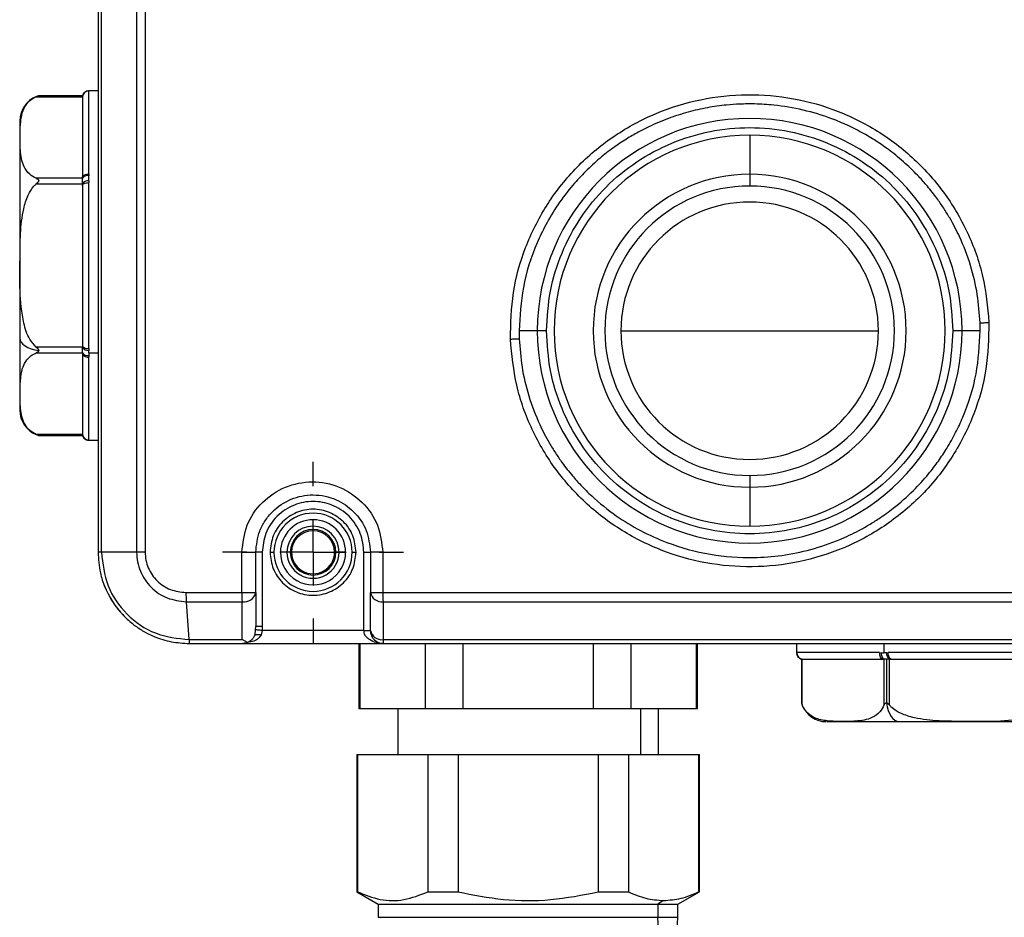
# Model space of a CAD drawing. Header units: millimetres. Extents: x 19 to 819, y 19 to 629.
# Tile 3 of 35: x 157 to 232, y 338 to 407. Entities that reach past the tile are written whole.
import ezdxf

# ---------------------------------------------------------------- set-up
doc = ezdxf.new("R2010")
doc.units = ezdxf.units.MM
doc.header["$LTSCALE"] = 3
doc.linetypes.add('CENTERX2', pattern=[20.32, 12.7, -2.54, 2.54, -2.54])
doc.layers.add('CENTER', color=40, linetype='CENTERX2')
doc.layers.add('DIMENSIONS', color=140, linetype='Continuous', lineweight=25)
doc.styles.add('SLDTEXTSTYLE0', font='TXT', dxfattribs={"width": 0.7})
doc.dimstyles.new('SLDDIMSTYLE0', dxfattribs={"dimtxt": 6.474023, "dimasz": 9.906, "dimexe": 0, "dimexo": 0.0625, "dimgap": 1.618506, "dimtad": 0, "dimtih": 1, "dimtoh": 1, "dimrnd": 1e-09, "dimzin": 12, "dimdsep": 46, "dimtxsty": 'SLDTEXTSTYLE0', "dimsah": 1, "dimcen": 0.09, "dimadec": 0, "dimazin": 3, "dimtfac": 1, "dimtofl": 0, "dimtmove": 0, "dimatfit": 3, "dimfxl": 0, "dimfrac": 2, "dimtolj": 1, "dimtzin": 12, "dimarcsym": 0})

# ---------------------------------------------------------------- blocks, each defined once
blk = doc.blocks.new('_D_7')
at = {"layer": 'DIMENSIONS'}
for p, q in [((216.681, 502.016), (370.988, 502.016)), ((361.463, 502.016), (361.463, 463.776)), ((351.844, 452.037), (349.67, 452.037)), ((349.67, 452.037), (349.67, 441.748)), ((371.082, 452.037), (373.256, 452.037)), ((373.256, 452.037), (373.256, 441.748)), ((349.67, 441.748), (351.844, 441.748)), ((373.256, 441.748), (371.082, 441.748)), ((361.463, 359.512), (361.463, 440.298)), ((255.314, 359.512), (370.988, 359.512))]:
    blk.add_line(p, q, dxfattribs=at)
for points in [[(361.463, 502.016), (359.939, 492.11), (362.987, 492.11)], [(361.463, 359.512), (362.987, 369.418), (359.939, 369.418)]]:
    blk.add_solid(points, dxfattribs=at)
at = {"layer": 'DIMENSIONS', "char_height": 6.35, "attachment_point": 1, "style": 'SLDTEXTSTYLE0'}
for s, insert in [('142.5', (349.151, 461.672)), ('5.61', (351.844, 449.933))]:
    blk.add_mtext(s, dxfattribs=dict(at, insert=insert))
blk = doc.blocks.new('SW_CENTERMARKSYMBOL_1')
at = {"layer": 'CENTER', "color": 0}
for p, q in [((0, 5.08), (0, 6.94)), ((0, 0), (0, 2.54)), ((-5.08, 0), (-6.94, 0)), ((0, 0), (-2.54, 0)), ((0, 0), (0, -2.54)), ((0, 0), (2.54, 0)), ((5.08, 0), (6.94, 0)), ((0, -5.08), (0, -6.94))]:
    blk.add_line(p, q, dxfattribs=at)

msp = doc.modelspace()

# ---------------------------------------------------------------- linework, layer by layer
for p, q in [((162.604, 462.512), (162.604, 366.512)), ((162.87, 366.512), (162.87, 462.512)), ((165.564, 462.512), (165.564, 366.512)), ((166.22, 462.514), (166.22, 366.509)), ((157.864, 401.473), (161.404, 401.473)), ((161.404, 401.54), (158.052, 401.54)), ((161.404, 401.473), (161.404, 401.406)), ((161.404, 401.406), (161.404, 395.275)), ((162.604, 401.912), (161.885, 401.912)), ((161.888, 401.912), (161.899, 401.91)), ((161.899, 401.91), (161.904, 401.906)), ((161.904, 395.538), (161.904, 401.906)), ((156.604, 399.617), (156.604, 382.959)), ((212.604, 398.512), (212.604, 395.518)), ((161.404, 395.209), (157.864, 395.209)), ((161.404, 395.275), (161.404, 395.209)), ((161.904, 395.538), (161.899, 395.403)), ((212.604, 395.518), (212.604, 394.619)), ((157.864, 394.776), (161.404, 394.776)), ((161.404, 394.776), (161.404, 394.642)), ((161.404, 394.642), (161.404, 382.381)), ((161.899, 395.019), (161.904, 394.88)), ((161.904, 382.143), (161.904, 394.88)), ((230.295, 383.512), (230.284, 384.12)), ((196.311, 383.512), (194.914, 383.512)), ((194.914, 383.512), (194.925, 382.897)), ((197.019, 383.512), (196.311, 383.512)), ((202.725, 383.512), (222.484, 383.512)), ((228.897, 383.512), (228.19, 383.512)), ((230.295, 383.512), (228.897, 383.512)), ((156.604, 382.959), (156.604, 377.406)), ((161.404, 382.381), (161.404, 382.247)), ((161.404, 382.247), (157.864, 382.247)), ((157.864, 381.814), (161.404, 381.814)), ((161.404, 381.814), (161.404, 381.748)), ((161.404, 381.748), (161.404, 375.617)), ((161.888, 381.812), (161.899, 382.004)), ((161.888, 381.812), (162.604, 381.812)), ((161.888, 381.812), (161.899, 381.62)), ((161.904, 382.143), (161.899, 382.004)), ((161.899, 381.62), (161.904, 381.485)), ((161.904, 375.117), (161.904, 381.485)), ((161.404, 375.55), (157.864, 375.55)), ((158.052, 375.483), (161.404, 375.483)), ((161.404, 375.617), (161.404, 375.55)), ((161.885, 375.112), (162.604, 375.112)), ((161.888, 375.112), (161.899, 375.113)), ((161.904, 375.117), (161.899, 375.113)), ((212.604, 372.404), (212.604, 371.505)), ((212.604, 371.505), (212.604, 368.512)), ((162.87, 366.512), (162.604, 366.512)), ((165.564, 366.512), (162.87, 366.512)), ((173.639, 363.426), (173.639, 366.512)), ((173.639, 366.512), (174.704, 366.512)), ((174.704, 363.426), (174.704, 366.512)), ((175.204, 366.512), (174.704, 366.512)), ((175.204, 366.512), (175.204, 360.804)), ((175.804, 366.512), (176.104, 366.512)), ((177.104, 366.512), (176.604, 366.512)), ((177.354, 366.512), (177.104, 366.512)), ((181.104, 366.512), (180.854, 366.512)), ((181.604, 366.512), (181.104, 366.512)), ((182.104, 366.512), (182.404, 366.512)), ((183.004, 360.512), (183.004, 366.512)), ((183.004, 366.512), (183.504, 366.512)), ((184.457, 366.512), (183.504, 366.512)), ((183.504, 366.512), (183.504, 363.426)), ((184.457, 366.512), (184.457, 363.426)), ((169.35, 363.426), (173.639, 363.426)), ((173.639, 363.426), (174.704, 363.426)), ((174.704, 363.426), (174.704, 360.804)), ((183.504, 363.426), (184.457, 363.426)), ((183.504, 360.512), (183.504, 363.426)), ((184.457, 363.426), (240.752, 363.426)), ((169.372, 362.719), (173.658, 362.719)), ((169.372, 362.719), (169.583, 359.805)), ((184.471, 362.719), (240.738, 362.719)), ((184.471, 362.719), (184.471, 359.804)), ((174.652, 360.169), (174.695, 360.56)), ((174.695, 360.56), (174.704, 360.804)), ((175.204, 360.804), (174.704, 360.804)), ((175.19, 360.512), (175.118, 360.178)), ((175.204, 360.804), (175.19, 360.512)), ((183.004, 360.512), (175.19, 360.512)), ((183.004, 360.512), (183.504, 360.512)), ((169.583, 359.805), (173.658, 359.804)), ((174.066, 359.579), (173.658, 359.804)), ((184.471, 359.804), (240.738, 359.804)), ((169.46, 359.513), (169.604, 359.512)), ((169.604, 359.512), (173.704, 359.512)), ((169.604, 359.512), (173.704, 359.512)), ((174.066, 359.579), (173.704, 359.512)), ((173.704, 359.512), (184.504, 359.512)), ((182.604, 359.512), (182.604, 354.512)), ((182.712, 354.512), (182.712, 359.512)), ((184.504, 359.512), (240.704, 359.512)), ((184.504, 359.512), (240.704, 359.512)), ((187.712, 359.512), (187.712, 354.512)), ((190.604, 359.512), (190.604, 354.512)), ((200.604, 359.512), (200.604, 354.512)), ((203.497, 359.512), (203.497, 354.512)), ((208.497, 359.512), (208.497, 354.512)), ((208.604, 354.512), (208.604, 359.512)), ((216.204, 359.512), (216.204, 358.792)), ((222.904, 359.512), (222.904, 358.795)), ((216.204, 358.795), (216.206, 358.806)), ((216.206, 358.806), (216.21, 358.812)), ((222.578, 358.812), (216.21, 358.812)), ((216.576, 358.312), (216.576, 354.959)), ((216.643, 354.772), (216.643, 358.312)), ((216.643, 358.312), (216.709, 358.312)), ((216.709, 358.312), (222.84, 358.312)), ((222.578, 358.812), (222.713, 358.806)), ((222.713, 358.806), (222.904, 358.795)), ((222.84, 358.312), (222.907, 358.312)), ((223.097, 358.806), (222.904, 358.795)), ((222.907, 358.312), (222.907, 354.772)), ((223.09, 358.312), (223.09, 354.961)), ((223.097, 358.806), (223.236, 358.812)), ((235.973, 358.812), (223.236, 358.812)), ((223.34, 358.312), (223.473, 358.312)), ((223.34, 354.772), (223.34, 358.312)), ((223.473, 358.312), (235.735, 358.312)), ((182.604, 354.512), (182.712, 354.512)), ((182.712, 354.512), (187.712, 354.512)), ((185.604, 354.512), (185.604, 350.996)), ((187.712, 354.512), (190.604, 354.512)), ((190.604, 354.512), (200.604, 354.512)), ((200.604, 354.512), (203.497, 354.512)), ((203.497, 354.512), (208.497, 354.512)), ((204.265, 350.996), (204.265, 354.512)), ((205.604, 350.996), (205.604, 354.512)), ((208.497, 354.512), (208.604, 354.512)), ((218.539, 353.512), (224.051, 353.512)), ((224.051, 353.512), (240.71, 353.512)), ((182.454, 350.996), (182.454, 340.449)), ((182.454, 350.996), (182.523, 350.996)), ((182.523, 350.996), (182.523, 340.449)), ((182.523, 350.996), (187.901, 350.996)), ((187.901, 350.996), (187.901, 340.449)), ((187.901, 350.996), (190.226, 350.996)), ((190.226, 350.996), (190.226, 340.449)), ((190.226, 350.996), (200.982, 350.996)), ((200.982, 350.996), (200.982, 340.449)), ((200.982, 350.996), (203.308, 350.996)), ((203.308, 350.996), (203.308, 340.449)), ((203.308, 350.996), (208.686, 350.996)), ((208.686, 350.996), (208.686, 340.449)), ((208.686, 350.996), (208.754, 350.996)), ((208.754, 340.449), (208.754, 350.996)), ((182.454, 340.449), (184.104, 339.496)), ((182.454, 340.449), (182.523, 340.449)), ((187.901, 340.449), (190.226, 340.449)), ((200.982, 340.449), (203.308, 340.449)), ((207.104, 339.496), (208.754, 340.449)), ((208.686, 340.449), (208.754, 340.449)), ((184.104, 339.496), (184.104, 338.496)), ((184.104, 339.496), (205.564, 339.496)), ((205.997, 339.785), (205.564, 339.496)), ((205.564, 339.496), (205.564, 338.496)), ((205.564, 339.496), (207.104, 339.496)), ((207.104, 338.496), (207.104, 339.496)), ((184.104, 338.496), (205.564, 338.496)), ((205.564, 338.496), (207.104, 338.496))]:
    msp.add_line(p, q)
at = {"flags": 128}
for points in [[(161.404, 395.275), (161.414, 395.327), (161.442, 395.376), (161.489, 395.421), (161.551, 395.461), (161.627, 395.493), (161.713, 395.518), (161.807, 395.533), (161.904, 395.538)], [(161.404, 394.642), (161.414, 394.689), (161.442, 394.733), (161.489, 394.774), (161.551, 394.81), (161.627, 394.84), (161.713, 394.862), (161.807, 394.875), (161.904, 394.88)], [(230.284, 384.12), (230.354, 384.123), (230.429, 384.125), (230.509, 384.128), (230.594, 384.131), (230.682, 384.134), (230.773, 384.138), (230.866, 384.141), (230.96, 384.144)], [(156.604, 382.959), (156.63, 382.798), (156.708, 382.641), (156.834, 382.493), (157.007, 382.357), (157.221, 382.236), (157.472, 382.134), (157.752, 382.054), (158.053, 381.997)], [(161.404, 382.381), (161.414, 382.334), (161.442, 382.29), (161.489, 382.249), (161.551, 382.213), (161.627, 382.183), (161.713, 382.161), (161.807, 382.148), (161.904, 382.143)], [(194.249, 382.872), (194.343, 382.876), (194.436, 382.879), (194.527, 382.882), (194.615, 382.886), (194.699, 382.889), (194.78, 382.892), (194.855, 382.894), (194.925, 382.897)], [(161.404, 381.748), (161.414, 381.696), (161.442, 381.647), (161.489, 381.602), (161.551, 381.562), (161.627, 381.53), (161.713, 381.505), (161.807, 381.49), (161.904, 381.485)], [(175.19, 360.512), (175.099, 360.52), (175.011, 360.529), (174.929, 360.537), (174.856, 360.544), (174.794, 360.551), (174.745, 360.555), (174.712, 360.559), (174.695, 360.56)], [(222.84, 358.312), (222.789, 358.321), (222.74, 358.35), (222.695, 358.396), (222.655, 358.458), (222.622, 358.534), (222.598, 358.62), (222.583, 358.714), (222.578, 358.812)], [(223.473, 358.312), (223.427, 358.321), (223.383, 358.35), (223.341, 358.396), (223.305, 358.458), (223.276, 358.534), (223.254, 358.62), (223.24, 358.714), (223.236, 358.812)], [(223.09, 354.961), (223.147, 354.659), (223.227, 354.379), (223.329, 354.129), (223.449, 353.914), (223.586, 353.742), (223.734, 353.615), (223.891, 353.538), (224.051, 353.512)]]:
    msp.add_lwpolyline(points, dxfattribs=at)
for centre, radius, start, end in [((158.604, 399.617), 2, 111.33143, 179.99974), ((158.788, 399.142), 2.51, 110.86173, 111.27618), ((158.606, 399.614), 2.004, 106.0636, 110.80661), ((161.9, 401.41), 0.5, 90.13839, 172.73613), ((161.904, 401.406), 0.5, 89.98844, 179.98861), ((212.604, 383.512), 16.293, 0.00001, 179.99999), ((212.604, 383.512), 15, 90, 270), ((212.604, 383.512), 15, 270, 90), ((161.792, 394.949), 0.467, 76.69725, 146.10377), ((212.604, 383.512), 12.006, 90, 270), ((212.604, 383.512), 12.006, 270.00004, 89.99996), ((161.856, 394.48), 0.54, 85.4585, 146.83148), ((212.604, 383.512), 11.107, 90, 270), ((212.604, 383.512), 11.107, 270, 90), ((212.604, 383.512), 9.879, 0.00001, 179.99999), ((212.604, 383.512), 16.293, 180.00001, 359.99999), ((212.604, 383.512), 9.879, 180.00001, 359.99999), ((161.856, 382.543), 0.54, 213.16922, 274.5408), ((161.792, 382.074), 0.467, 213.89786, 283.30112), ((158.604, 377.406), 2, 179.99999, 248.20081), ((158.476, 377.082), 1.652, 248.1461, 248.57855), ((158.605, 377.407), 2.001, 248.56044, 253.9287), ((161.904, 375.617), 0.5, 180.01224, 270.01071), ((161.9, 375.613), 0.5, 187.26422, 269.86029), ((179.104, 366.512), 3, 0.00001, 179.99999), ((179.104, 366.512), 2.5, 0.00004, 179.99996), ((179.104, 366.512), 2, 0.00011, 179.99989), ((179.104, 366.512), 1.75, 0, 180), ((179.104, 366.512), 1.65, 0.00006, 179.99994), ((179.104, 366.512), 3, 180.00001, 359.99999), ((179.104, 366.512), 2.5, 179.99987, 0.00013), ((179.104, 366.512), 2, 179.99989, 0.00011), ((179.104, 366.512), 1.75, 180, 0), ((179.104, 366.512), 1.65, 179.99981, 0.00019), ((169.604, 366.512), 7, 201.50617, 223.75864), ((185.121, 363.383), 11.482, 179.7854, 183.31571), ((173.816, 363.613), 0.908, 260.0026, 348.10494), ((184.37, 363.594), 0.882, 191.02583, 276.6016), ((200.34, 363.383), 15.883, 179.84442, 182.39596), ((184.37, 360.68), 0.881, 191.02343, 276.59474), ((184.504, 360.512), 1, 180, 270.00032), ((216.706, 358.807), 0.5, 180.13874, 262.73525), ((216.71, 358.811), 0.5, 179.98916, 269.98778), ((223.167, 358.699), 0.467, 166.70035, 236.1018), ((223.635, 358.763), 0.54, 175.45894, 236.83062), ((218.503, 355.513), 2.005, 196.06499, 200.80491), ((218.951, 355.686), 2.485, 200.85857, 201.27722), ((218.498, 355.512), 2, 201.3318, 269.99937), ((200.873, 338.184), 4.701, 274.40191, 3.81127), ((202.104, 338.496), 5, 270.00002, 359.99993)]:
    msp.add_arc(centre, radius, start, end)
for points, knots in [([(157.864, 395.209), (157.69, 395.301), (157.287, 395.513), (156.776, 396.264), (156.617, 397.365), (156.614, 398.516), (156.643, 399.576), (156.811, 400.431), (157.204, 401.051), (157.575, 401.342), (157.803, 401.445), (157.864, 401.473)], [0, 0, 0, 0, 0.081608, 0.188477, 0.363357, 0.538111, 0.670704, 0.806963, 0.895438, 0.971728, 1, 1, 1, 1]), ([(158.052, 401.539), (158.052, 401.54), (158.057, 401.541), (158.017, 401.529), (157.982, 401.517), (157.915, 401.492), (157.864, 401.473)], [0, 0, 0, 0, 0.004626, 0.070688, 0.296345, 1, 1, 1, 1]), ([(161.888, 401.912), (161.834, 401.907), (161.724, 401.896), (161.576, 401.813), (161.459, 401.69), (161.421, 401.587), (161.403, 401.536)], [0, 0, 0, 0, 0.243334, 0.50035, 0.75717, 1, 1, 1, 1]), ([(161.404, 401.473), (161.404, 401.489), (161.405, 401.51), (161.404, 401.531), (161.404, 401.536)], [0, 0, 0, 0, 0.777602, 1, 1, 1, 1]), ([(194.249, 382.872), (194.275, 384.067), (194.329, 386.459), (195.311, 389.932), (196.912, 393.151), (199.125, 395.985), (201.848, 398.337), (204.974, 400.115), (208.384, 401.259), (211.951, 401.73), (215.539, 401.509), (219.024, 400.606), (222.266, 399.053), (225.15, 396.899), (227.563, 394.226), (229.391, 391.129), (230.623, 387.727), (230.847, 385.341), (230.96, 384.144)], [0, 0, 0, 0, 0.062435, 0.125053, 0.187323, 0.249962, 0.312266, 0.374816, 0.437308, 0.499688, 0.56232, 0.624614, 0.687267, 0.749637, 0.812169, 0.874759, 0.93722, 1, 1, 1, 1]), ([(230.284, 384.12), (230.231, 384.846), (230.123, 386.331), (229.586, 388.558), (228.94, 390.26), (228.352, 391.456), (227.95, 392.184), (227.488, 392.933), (226.923, 393.751), (226.287, 394.561), (225.53, 395.412), (224.63, 396.303), (223.581, 397.187), (222.457, 397.988), (221.323, 398.677), (220.139, 399.279), (217.902, 400.213), (215.485, 400.78), (213.098, 400.927), (211.89, 400.915), (210.68, 400.83), (209.345, 400.642), (207.851, 400.302), (206.339, 399.817), (205.071, 399.279), (204.005, 398.734), (203.1, 398.207), (202.111, 397.545), (201.058, 396.724), (200.013, 395.767), (198.922, 394.586), (197.882, 393.219), (196.976, 391.725), (195.982, 389.647), (195.108, 386.936), (194.977, 384.625), (194.914, 383.512)], [0, 0, 0, 0, 0.039996, 0.081872, 0.1256, 0.139973, 0.155234, 0.171382, 0.188413, 0.209904, 0.228055, 0.251124, 0.279586, 0.303469, 0.327059, 0.352583, 0.376519, 0.460505, 0.487356, 0.508128, 0.527006, 0.554118, 0.582218, 0.611314, 0.641415, 0.657987, 0.677187, 0.699023, 0.723503, 0.750637, 0.77693, 0.811956, 0.844993, 0.872949, 0.938754, 1, 1, 1, 1]), ([(197.019, 383.512), (197.077, 384.532), (197.193, 386.572), (198.119, 389.514), (199.56, 392.226), (201.513, 394.603), (203.889, 396.554), (206.601, 398.004), (209.544, 398.896), (212.604, 399.198), (215.665, 398.896), (218.607, 398.004), (221.319, 396.554), (223.696, 394.603), (225.649, 392.226), (227.089, 389.514), (228.016, 386.572), (228.132, 384.532), (228.19, 383.512)], [0, 0, 0, 0, 0.0625, 0.125, 0.1875, 0.25, 0.3125, 0.375, 0.4375, 0.5, 0.5625, 0.625, 0.6875, 0.75, 0.8125, 0.875, 0.9375, 1, 1, 1, 1]), ([(157.864, 395.209), (157.906, 395.189), (157.967, 395.161), (158.028, 395.104), (158.053, 395.057), (158.055, 395.01), (158.038, 394.957), (157.978, 394.872), (157.911, 394.815), (157.864, 394.776)], [0, 0, 0, 0, 0.22941, 0.33109, 0.416347, 0.487042, 0.561882, 0.693908, 1, 1, 1, 1]), ([(161.404, 394.776), (161.404, 394.817), (161.405, 394.91), (161.404, 395.043), (161.404, 395.146), (161.404, 395.198), (161.404, 395.209)], [0, 0, 0, 0, 0.288637, 0.642434, 0.923793, 1, 1, 1, 1]), ([(161.899, 395.019), (161.893, 395.083), (161.882, 395.211), (161.893, 395.339), (161.899, 395.403)], [0, 0, 0, 0, 0.502281, 1, 1, 1, 1]), ([(157.864, 382.247), (157.685, 382.445), (157.209, 382.972), (156.777, 384.487), (156.576, 386.569), (156.627, 388.871), (156.629, 390.973), (156.802, 392.618), (157.168, 393.843), (157.542, 394.482), (157.802, 394.719), (157.864, 394.776)], [0, 0, 0, 0, 0.060661, 0.161523, 0.351281, 0.542142, 0.68834, 0.833955, 0.919532, 0.980622, 1, 1, 1, 1]), ([(230.96, 384.144), (230.933, 382.945), (230.878, 380.554), (229.893, 377.078), (228.292, 373.865), (226.076, 371.03), (223.354, 368.682), (220.231, 366.906), (216.82, 365.763), (213.259, 365.294), (209.669, 365.514), (206.189, 366.415), (202.945, 367.969), (200.062, 370.12), (197.652, 372.79), (195.82, 375.888), (194.587, 379.289), (194.361, 381.679), (194.249, 382.872)], [0, 0, 0, 0, 0.062722, 0.124998, 0.187562, 0.249996, 0.312368, 0.374955, 0.437212, 0.499849, 0.56214, 0.624717, 0.687191, 0.74958, 0.812203, 0.874492, 0.937364, 1, 1, 1, 1]), ([(194.925, 382.897), (194.977, 382.176), (195.085, 380.699), (195.618, 378.48), (196.261, 376.782), (196.845, 375.591), (197.242, 374.867), (197.699, 374.122), (198.279, 373.28), (198.929, 372.452), (199.688, 371.602), (200.77, 370.531), (202.273, 369.321), (204.214, 368.136), (206.605, 367.055), (209.524, 366.26), (212.521, 366.033), (215.108, 366.233), (217.336, 366.687), (219.05, 367.274), (220.262, 367.814), (221.004, 368.184), (221.77, 368.615), (222.656, 369.173), (223.825, 370.019), (225.108, 371.151), (226.241, 372.391), (227.082, 373.485), (227.782, 374.54), (228.412, 375.659), (229.277, 377.527), (230.105, 380.132), (230.233, 382.405), (230.295, 383.512)], [0, 0, 0, 0, 0.039749, 0.081472, 0.125144, 0.1394, 0.154549, 0.170589, 0.187516, 0.210816, 0.228511, 0.25022, 0.294636, 0.334406, 0.375142, 0.438768, 0.499933, 0.539691, 0.581318, 0.624838, 0.639141, 0.654355, 0.670481, 0.687521, 0.712016, 0.749851, 0.781514, 0.804352, 0.825776, 0.851203, 0.874992, 0.939129, 1, 1, 1, 1]), ([(228.19, 383.512), (228.132, 382.491), (228.016, 380.451), (227.089, 377.509), (225.649, 374.797), (223.696, 372.42), (221.319, 370.469), (218.607, 369.019), (215.665, 368.127), (212.604, 367.825), (209.544, 368.127), (206.601, 369.019), (203.889, 370.469), (201.513, 372.42), (199.56, 374.797), (198.119, 377.509), (197.193, 380.451), (197.077, 382.491), (197.019, 383.512)], [0, 0, 0, 0, 0.0625, 0.125, 0.1875, 0.25, 0.3125, 0.375, 0.4375, 0.5, 0.5625, 0.625, 0.6875, 0.75, 0.8125, 0.875, 0.9375, 1, 1, 1, 1]), ([(157.864, 375.55), (157.69, 375.642), (157.287, 375.854), (156.776, 376.605), (156.617, 377.707), (156.614, 378.858), (156.643, 379.918), (156.811, 380.772), (157.204, 381.392), (157.575, 381.683), (157.803, 381.786), (157.864, 381.814)], [0, 0, 0, 0, 0.081608, 0.188477, 0.363356, 0.538111, 0.670704, 0.806963, 0.895438, 0.971729, 1, 1, 1, 1]), ([(157.864, 382.247), (157.906, 382.212), (157.967, 382.16), (158.027, 382.083), (158.051, 382.035), (158.053, 382.007), (158.053, 381.997)], [0, 0, 0, 0, 0.509683, 0.737388, 0.9121, 1, 1, 1, 1]), ([(158.053, 381.997), (158.051, 381.98), (158.045, 381.941), (157.981, 381.869), (157.913, 381.837), (157.864, 381.814)], [0, 0, 0, 0, 0.183322, 0.422121, 1, 1, 1, 1]), ([(161.404, 381.814), (161.404, 381.84), (161.405, 381.91), (161.404, 382.035), (161.404, 382.154), (161.404, 382.227), (161.404, 382.247)], [0, 0, 0, 0, 0.176073, 0.490279, 0.861936, 1, 1, 1, 1]), ([(157.864, 375.55), (157.904, 375.534), (157.958, 375.513), (158.02, 375.493), (158.043, 375.486), (158.051, 375.484), (158.052, 375.484)], [0, 0, 0, 0, 0.643561, 0.87142, 0.99099, 1, 1, 1, 1]), ([(161.403, 375.487), (161.421, 375.436), (161.459, 375.333), (161.576, 375.21), (161.724, 375.127), (161.834, 375.117), (161.888, 375.112)], [0, 0, 0, 0, 0.242821, 0.49965, 0.756663, 1, 1, 1, 1]), ([(161.404, 375.487), (161.404, 375.486), (161.404, 375.471), (161.404, 375.526), (161.404, 375.543), (161.404, 375.55)], [0, 0, 0, 0, 0.046373, 0.612315, 1, 1, 1, 1]), ([(173.639, 366.512), (173.721, 367.22), (173.884, 368.635), (175.137, 370.432), (176.923, 371.63), (179.044, 372.051), (181.167, 371.633), (182.956, 370.436), (184.212, 368.637), (184.375, 367.22), (184.457, 366.512)], [0, 0, 0, 0, 0.125141, 0.250108, 0.374944, 0.499741, 0.624606, 0.749632, 0.874752, 1, 1, 1, 1]), ([(174.704, 366.512), (174.763, 367.066), (174.854, 367.916), (175.402, 368.941), (176.139, 369.855), (177.376, 370.683), (178.84, 370.973), (180.018, 370.847), (181.118, 370.494), (182.31, 369.677), (183.309, 368.234), (183.44, 367.081), (183.504, 366.512)], [0, 0, 0, 0, 0.120118, 0.184073, 0.250445, 0.375109, 0.499731, 0.567474, 0.631848, 0.749969, 0.876632, 1, 1, 1, 1]), ([(183.004, 366.512), (182.952, 367.002), (182.872, 367.757), (182.386, 368.665), (181.882, 369.289), (181.258, 369.795), (180.35, 370.267), (179.104, 370.506), (177.859, 370.267), (176.951, 369.795), (176.326, 369.289), (175.823, 368.665), (175.337, 367.757), (175.256, 367.002), (175.204, 366.512)], [0, 0, 0, 0, 0.119729, 0.18418, 0.25, 0.315819, 0.380272, 0.5, 0.619728, 0.684181, 0.75, 0.81582, 0.880271, 1, 1, 1, 1]), ([(182.404, 366.512), (182.355, 366.943), (182.255, 367.807), (181.492, 368.906), (180.402, 369.64), (179.104, 369.897), (177.807, 369.64), (176.716, 368.906), (175.953, 367.807), (175.854, 366.943), (175.804, 366.512)], [0, 0, 0, 0, 0.125, 0.25, 0.375, 0.5, 0.625, 0.75, 0.875, 1, 1, 1, 1]), ([(162.604, 366.512), (162.638, 365.983), (162.697, 365.067), (163.058, 363.978), (163.417, 363.213), (163.737, 362.679), (164.141, 362.117), (164.678, 361.507), (165.403, 360.883), (166.177, 360.388), (167.097, 359.947), (168.228, 359.59), (169.145, 359.538), (169.604, 359.512)], [0, 0, 0, 0, 0.1441, 0.24964, 0.310694, 0.374919, 0.419164, 0.499793, 0.596207, 0.679545, 0.749799, 0.874768, 1, 1, 1, 1]), ([(162.87, 366.512), (162.971, 365.632), (163.172, 363.875), (164.724, 361.659), (166.942, 360.106), (168.702, 359.905), (169.583, 359.805)], [0, 0, 0, 0, 0.249907, 0.49971, 0.749417, 1, 1, 1, 1]), ([(165.564, 366.512), (165.578, 366.262), (165.607, 365.763), (165.912, 364.811), (166.61, 363.764), (167.879, 362.893), (168.873, 362.777), (169.372, 362.719)], [0, 0, 0, 0, 0.126064, 0.251356, 0.500503, 0.749329, 1, 1, 1, 1]), ([(166.22, 366.509), (166.159, 366.509), (166.04, 366.51), (165.867, 366.51), (165.71, 366.511), (165.61, 366.511), (165.564, 366.512)], [0, 0, 0, 0, 0.279807, 0.5457704, 0.7886487, 1, 1, 1, 1]), ([(166.22, 366.509), (166.232, 366.307), (166.255, 365.899), (166.508, 365.121), (167.085, 364.263), (168.13, 363.559), (168.943, 363.47), (169.35, 363.426)], [0, 0, 0, 0, 0.124492, 0.251244, 0.500867, 0.750065, 1, 1, 1, 1]), ([(175.804, 366.512), (175.854, 366.08), (175.953, 365.216), (176.716, 364.117), (177.807, 363.383), (179.104, 363.126), (180.402, 363.383), (181.492, 364.117), (182.255, 365.216), (182.355, 366.08), (182.404, 366.512)], [0, 0, 0, 0, 0.125, 0.25, 0.375, 0.5, 0.625, 0.75, 0.875, 1, 1, 1, 1]), ([(169.35, 363.426), (169.351, 363.348), (169.352, 363.205), (169.358, 362.969), (169.367, 362.811), (169.372, 362.719)], [0, 0, 0, 0, 0.328882, 0.607248, 1, 1, 1, 1]), ([(173.658, 359.804), (173.655, 359.975), (173.651, 360.279), (173.654, 360.823), (173.655, 361.624), (173.657, 362.291), (173.658, 362.719)], [0, 0, 0, 0, 0.175487, 0.313325, 0.559537, 1, 1, 1, 1]), ([(184.504, 359.512), (184.318, 359.525), (183.947, 359.551), (183.518, 359.735), (183.248, 359.953), (183.107, 360.131), (183.02, 360.319), (183.01, 360.449), (183.004, 360.512)], [0, 0, 0, 0, 0.281539, 0.562345, 0.691192, 0.804569, 0.904845, 1, 1, 1, 1]), ([(169.583, 359.805), (169.586, 359.74), (169.59, 359.653), (169.593, 359.554), (169.602, 359.521), (169.604, 359.512)], [0, 0, 0, 0, 0.6556566, 0.8990628, 1, 1, 1, 1]), ([(174.62, 360.109), (174.587, 360.046), (174.523, 359.922), (174.346, 359.723), (174.175, 359.636), (174.066, 359.579)], [0, 0, 0, 0, 0.274257, 0.532672, 1, 1, 1, 1]), ([(175.118, 360.178), (175.054, 360.087), (174.911, 359.885), (174.553, 359.651), (174.253, 359.614), (174.088, 359.593)], [0, 0, 0, 0, 0.2701755, 0.5999877, 1, 1, 1, 1]), ([(174.62, 360.109), (174.626, 360.123), (174.634, 360.141), (174.645, 360.161), (174.65, 360.167), (174.652, 360.169)], [0, 0, 0, 0, 0.647474, 0.85934, 1, 1, 1, 1]), ([(174.652, 360.169), (174.674, 360.181), (174.729, 360.21), (174.802, 360.213), (174.868, 360.212), (174.928, 360.209), (175.015, 360.199), (175.081, 360.186), (175.118, 360.178)], [0, 0, 0, 0, 0.157992, 0.384622, 0.451327, 0.574275, 0.758851, 1, 1, 1, 1]), ([(184.471, 359.804), (184.473, 359.763), (184.476, 359.69), (184.486, 359.6), (184.489, 359.541), (184.501, 359.518), (184.504, 359.512)], [0, 0, 0, 0, 0.420477, 0.733618, 0.928011, 1, 1, 1, 1]), ([(216.204, 358.795), (216.209, 358.741), (216.22, 358.631), (216.302, 358.483), (216.425, 358.366), (216.529, 358.329), (216.58, 358.31)], [0, 0, 0, 0, 0.243335, 0.500351, 0.757176, 1, 1, 1, 1]), ([(216.643, 358.312), (216.627, 358.312), (216.606, 358.312), (216.585, 358.312), (216.58, 358.312)], [0, 0, 0, 0, 0.777602, 1, 1, 1, 1]), ([(223.09, 358.312), (223.047, 358.312), (222.986, 358.312), (222.925, 358.312), (222.907, 358.312)], [0, 0, 0, 0, 0.706183, 1, 1, 1, 1]), ([(223.34, 358.312), (223.298, 358.312), (223.215, 358.312), (223.132, 358.312), (223.09, 358.312)], [0, 0, 0, 0, 0.499985, 1, 1, 1, 1]), ([(216.576, 354.959), (216.576, 354.959), (216.575, 354.964), (216.587, 354.924), (216.598, 354.889), (216.624, 354.822), (216.643, 354.772)], [0, 0, 0, 0, 0.004606, 0.070657, 0.296318, 1, 1, 1, 1]), ([(222.907, 354.772), (222.815, 354.597), (222.603, 354.194), (221.852, 353.683), (220.75, 353.524), (219.599, 353.521), (218.539, 353.551), (217.685, 353.718), (217.065, 354.111), (216.774, 354.482), (216.671, 354.71), (216.643, 354.772)], [0, 0, 0, 0, 0.081608, 0.188477, 0.363357, 0.538111, 0.670704, 0.806963, 0.895438, 0.971728, 1, 1, 1, 1]), ([(222.907, 354.772), (222.926, 354.813), (222.955, 354.874), (223.013, 354.935), (223.055, 354.958), (223.081, 354.96), (223.09, 354.961)], [0, 0, 0, 0, 0.495559, 0.720784, 0.901586, 1, 1, 1, 1]), ([(223.09, 354.961), (223.108, 354.958), (223.152, 354.951), (223.241, 354.887), (223.299, 354.82), (223.34, 354.772)], [0, 0, 0, 0, 0.168282, 0.40643, 1, 1, 1, 1]), ([(235.869, 354.772), (235.671, 354.593), (235.143, 354.116), (233.629, 353.684), (231.547, 353.483), (229.245, 353.534), (227.143, 353.536), (225.497, 353.709), (224.272, 354.076), (223.634, 354.449), (223.397, 354.709), (223.34, 354.772)], [0, 0, 0, 0, 0.060662, 0.161523, 0.351281, 0.542142, 0.68834, 0.833955, 0.919532, 0.980622, 1, 1, 1, 1]), ([(182.523, 340.449), (183.093, 340.219), (184.226, 339.761), (186.141, 339.743), (187.303, 340.209), (187.901, 340.449)], [0, 0, 0, 0, 0.329796, 0.654765, 1, 1, 1, 1]), ([(190.226, 340.449), (191.382, 340.219), (193.723, 339.754), (197.372, 339.738), (199.769, 340.21), (200.982, 340.449)], [0, 0, 0, 0, 0.325447, 0.658766, 1, 1, 1, 1]), ([(203.308, 340.449), (203.743, 340.261), (204.603, 339.889), (205.536, 339.819), (205.997, 339.785)], [0, 0, 0, 0, 0.506936, 1, 1, 1, 1]), ([(205.997, 339.785), (206.451, 339.818), (207.384, 339.887), (208.244, 340.258), (208.686, 340.449)], [0, 0, 0, 0, 0.486311, 1, 1, 1, 1])]:
    msp.add_open_spline(points, degree=3, knots=knots)

# ---------------------------------------------------------------- block references
at = {"layer": 'CENTER'}
msp.add_blockref('SW_CENTERMARKSYMBOL_1', (179.104, 366.512), dxfattribs=at)

# ---------------------------------------------------------------- dimensions: what is measured, and where the dimension line sits
at = {"layer": 'DIMENSIONS'}
dim = msp.add_linear_dim(base=(361.463, 502.016), p1=(251.504, 359.512), p2=(212.871, 502.016), angle=90, dimstyle='SLDDIMSTYLE0', dxfattribs=at)
dim.commit()
dim.dimension.update_dxf_attribs({"geometry": '_D_7', "text_midpoint": (361.463, 452.037), "dimtype": 160})

doc.saveas('drawing.dxf')
